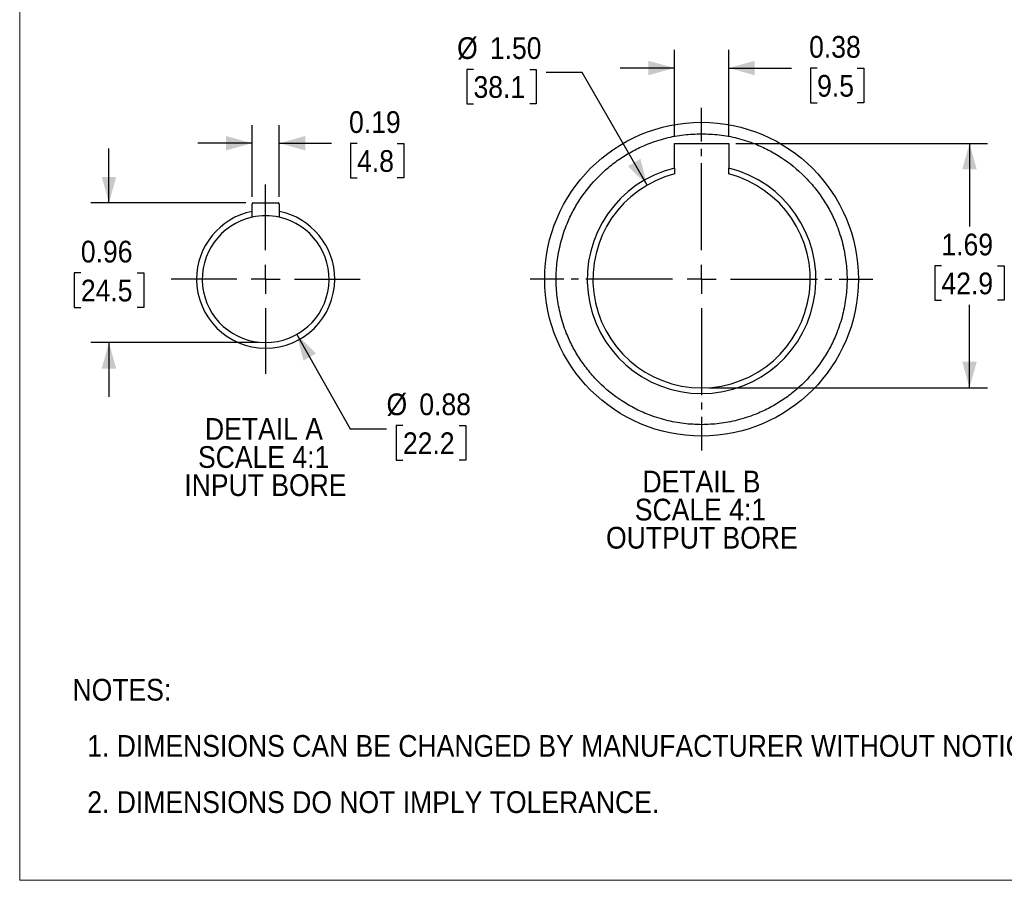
# Model space of a CAD drawing. Header units: inches. Extents: x 0 to 68, y 0 to 44.
# Tile 1 of 18: x 0 to 27.2, y 0 to 23.8. Entities that reach past the tile are written whole.
import ezdxf

# ---------------------------------------------------------------- set-up
doc = ezdxf.new("R2010")
doc.units = ezdxf.units.IN
doc.header["$LTSCALE"] = 4
doc.header["$MEASUREMENT"] = 0
doc.linetypes.add('SLD-Center', pattern=[0.75, 0.6, -0.05, 0.05, -0.05])
doc.linetypes.add('SLD-Solid', pattern=[0])
doc.layers.add('CENTER', color=40, linetype='SLD-Center')
doc.layers.add('SLD-DEFPOINTS', color=7, linetype='Continuous')
doc.layers.add('DIMENSIONS', color=140, linetype='SLD-Solid', lineweight=25)
doc.layers.add('TEXT', color=140, linetype='SLD-Solid', lineweight=25)
doc.styles.add('SLDTEXTSTYLE0', font='GOTHIC.TTF', dxfattribs={"width": 0.913})
doc.dimstyles.new('SLDDIMSTYLE10', dxfattribs={"dimtxt": 0.6, "dimasz": 0.72, "dimexe": 0, "dimexo": 0.0625, "dimgap": 0.15, "dimtad": 0, "dimtih": 1, "dimtoh": 1, "dimlfac": 0.25, "dimrnd": 1e-09, "dimdsep": 46, "dimtxsty": 'SLDTEXTSTYLE0', "dimsah": 1, "dimcen": 0.09, "dimadec": 0, "dimazin": 2, "dimtfac": 1, "dimtdec": 3, "dimtmove": 0, "dimatfit": 0, "dimfxl": 0, "dimfrac": 2, "dimtolj": 1, "dimtzin": 12, "dimarcsym": 0})
doc.dimstyles.new('SLDDIMSTYLE11', dxfattribs={"dimtxt": 0.6, "dimasz": 0.72, "dimexe": 0, "dimexo": 0.0625, "dimgap": 0.15, "dimtad": 0, "dimtih": 1, "dimtoh": 1, "dimlfac": 0.25, "dimrnd": 1e-09, "dimdsep": 46, "dimtxsty": 'SLDTEXTSTYLE0', "dimsah": 1, "dimcen": 0, "dimadec": 0, "dimazin": 2, "dimtfac": 1, "dimtofl": 0, "dimtmove": 0, "dimatfit": 3, "dimfxl": 0, "dimfrac": 2, "dimtolj": 1, "dimtzin": 12, "dimarcsym": 0})
doc.dimstyles.new('SLDDIMSTYLE12', dxfattribs={"dimtxt": 0.6, "dimasz": 0.72, "dimexe": 0, "dimexo": 0.0625, "dimgap": 0.15, "dimtad": 0, "dimtih": 1, "dimtoh": 1, "dimlfac": 0.25, "dimrnd": 1e-09, "dimzin": 12, "dimdsep": 46, "dimtxsty": 'SLDTEXTSTYLE0', "dimsah": 1, "dimcen": 0.09, "dimadec": 0, "dimazin": 3, "dimtfac": 1, "dimtdec": 3, "dimtofl": 0, "dimtmove": 0, "dimatfit": 3, "dimfxl": 0, "dimfrac": 2, "dimtolj": 1, "dimtzin": 12, "dimarcsym": 0})
doc.dimstyles.new('SLDDIMSTYLE13', dxfattribs={"dimtxt": 0.6, "dimasz": 0.72, "dimexe": 0, "dimexo": 0.0625, "dimgap": 0.15, "dimtad": 0, "dimtih": 1, "dimtoh": 1, "dimlfac": 0.25, "dimrnd": 1e-09, "dimzin": 4, "dimdsep": 46, "dimtxsty": 'SLDTEXTSTYLE0', "dimsah": 1, "dimcen": 0, "dimadec": 0, "dimazin": 1, "dimtfac": 1, "dimtofl": 0, "dimtmove": 0, "dimatfit": 3, "dimfxl": 0, "dimfrac": 2, "dimtolj": 1, "dimtzin": 12, "dimarcsym": 0})
doc.dimstyles.new('SLDDIMSTYLE9', dxfattribs={"dimtxt": 0.6, "dimasz": 0.72, "dimexe": 0, "dimexo": 0.0625, "dimgap": 0.15, "dimtad": 0, "dimtih": 1, "dimtoh": 1, "dimlfac": 0.25, "dimrnd": 1e-09, "dimdsep": 46, "dimtxsty": 'SLDTEXTSTYLE0', "dimsah": 1, "dimcen": 0.09, "dimadec": 0, "dimazin": 2, "dimtfac": 1, "dimtmove": 0, "dimatfit": 0, "dimfxl": 0, "dimfrac": 2, "dimtolj": 1, "dimtzin": 12, "dimarcsym": 0})

# ---------------------------------------------------------------- blocks, each defined once
blk = doc.blocks.new('Block2')
at = {"color": 7, "linetype": 'SLD-Solid', "lineweight": 18}
for p, q in [((0, 0), (0, 44)), ((68, 0), (0, 0))]:
    blk.add_line(p, q, dxfattribs=at)
blk = doc.blocks.new('SW_NOTE_0')
at = {"layer": 'TEXT', "color": 0, "char_height": 0.6, "attachment_point": 1, "style": 'SLDTEXTSTYLE0'}
for s, insert in [('NOTES:', (0, 0.766)), ('  1. DIMENSIONS CAN BE CHANGED BY MANUFACTURER WITHOUT NOTICE.', (0, -0.785)), ('  2. DIMENSIONS DO NOT IMPLY TOLERANCE.', (0, -2.337))]:
    blk.add_mtext(s, dxfattribs=dict(at, insert=insert))
blk = doc.blocks.new('_D_24')
at = {"layer": 'DIMENSIONS'}
for p, q in [((6.416, 18.87), (6.416, 20.849)), ((7.166, 18.87), (7.166, 20.849)), ((6.416, 20.349), (4.916, 20.349)), ((7.166, 20.349), (8.605, 20.349)), ((9.315, 20.344), (9.132, 20.344)), ((9.132, 20.344), (9.132, 19.392)), ((10.423, 20.344), (10.606, 20.344)), ((10.606, 20.344), (10.606, 19.392)), ((9.132, 19.392), (9.315, 19.392)), ((10.606, 19.392), (10.423, 19.392))]:
    blk.add_line(p, q, dxfattribs=at)
for points in [[(6.416, 20.349), (5.696, 20.549), (5.696, 20.149)], [(7.166, 20.349), (7.886, 20.149), (7.886, 20.549)]]:
    blk.add_solid(points, dxfattribs=at)
at = {"layer": 'DIMENSIONS', "char_height": 0.6, "attachment_point": 1, "style": 'SLDTEXTSTYLE0'}
for s, insert in [('0.19', (9.093, 21.233)), ('4.8', (9.315, 20.158))]:
    blk.add_mtext(s, dxfattribs=dict(at, insert=insert))
blk = doc.blocks.new('_D_25')
at = {"layer": 'DIMENSIONS'}
for p, q in [((2.465, 18.701), (2.465, 20.201)), ((6.247, 18.701), (1.965, 18.701)), ((1.689, 16.768), (1.507, 16.768)), ((1.507, 16.768), (1.507, 15.816)), ((3.241, 16.768), (3.424, 16.768)), ((3.424, 16.768), (3.424, 15.816)), ((1.507, 15.816), (1.689, 15.816)), ((3.424, 15.816), (3.241, 15.816)), ((6.591, 14.845), (1.965, 14.845)), ((2.465, 14.845), (2.465, 13.345))]:
    blk.add_line(p, q, dxfattribs=at)
for points in [[(2.465, 18.701), (2.665, 19.421), (2.265, 19.421)], [(2.465, 14.845), (2.265, 14.125), (2.665, 14.125)]]:
    blk.add_solid(points, dxfattribs=at)
at = {"layer": 'DIMENSIONS', "char_height": 0.6, "attachment_point": 1, "style": 'SLDTEXTSTYLE0'}
for s, insert in [('0.96', (1.689, 17.657)), ('24.5', (1.689, 16.582))]:
    blk.add_mtext(s, dxfattribs=dict(at, insert=insert))
blk = doc.blocks.new('_D_26')
at = {"layer": 'DIMENSIONS'}
for p, q in [((7.653, 15.072), (9.128, 12.464)), ((10.581, 12.552), (10.398, 12.552)), ((10.398, 12.552), (10.398, 11.6)), ((12.132, 12.552), (12.315, 12.552)), ((12.315, 12.552), (12.315, 11.6)), ((9.128, 12.464), (10.128, 12.464)), ((10.398, 11.6), (10.581, 11.6)), ((12.315, 11.6), (12.132, 11.6))]:
    blk.add_line(p, q, dxfattribs=at)
blk.add_solid([(7.653, 15.072), (7.833, 14.347), (8.181, 14.544)], dxfattribs=at)
at = {"layer": 'DIMENSIONS', "char_height": 0.6, "attachment_point": 1, "style": 'SLDTEXTSTYLE0'}
for s, insert in [('%%c', (10.128, 13.441)), ('0.88', (11.033, 13.441)), ('22.2', (10.581, 12.366))]:
    blk.add_mtext(s, dxfattribs=dict(at, insert=insert))
blk = doc.blocks.new('SW_NOTE_1')
at = {"layer": 'TEXT', "color": 0, "char_height": 0.6, "attachment_point": 2, "style": 'SLDTEXTSTYLE0'}
for s, insert in [('DETAIL A', (1.613, 0.766)), ('SCALE 4:1', (1.604, -0.009)), ('INPUT BORE', (1.653, -0.785))]:
    blk.add_mtext(s, dxfattribs=dict(at, insert=insert))
blk = doc.blocks.new('SW_CENTERMARKSYMBOL_9')
at = {"layer": 'CENTER', "color": 0}
for p, q in [((0, 0.8), (0, 2.611)), ((0, 0), (0, 0.4)), ((-0.8, 0), (-2.611, 0)), ((0, 0), (-0.4, 0)), ((0, 0), (0, -0.4)), ((0, 0), (0.4, 0)), ((0.8, 0), (2.611, 0)), ((0, -0.8), (0, -2.611))]:
    blk.add_line(p, q, dxfattribs=at)
blk = doc.blocks.new('_D_27')
at = {"layer": 'DIMENSIONS'}
for p, q in [((18.076, 20.545), (18.076, 22.925)), ((19.576, 20.545), (19.576, 22.925)), ((18.076, 22.425), (16.576, 22.425)), ((19.576, 22.425), (21.307, 22.425)), ((22.016, 22.42), (21.834, 22.42)), ((21.834, 22.42), (21.834, 21.468)), ((23.125, 22.42), (23.307, 22.42)), ((23.307, 22.42), (23.307, 21.468)), ((21.834, 21.468), (22.016, 21.468)), ((23.307, 21.468), (23.125, 21.468))]:
    blk.add_line(p, q, dxfattribs=at)
for points in [[(18.076, 22.425), (17.356, 22.625), (17.356, 22.225)], [(19.576, 22.425), (20.296, 22.225), (20.296, 22.625)]]:
    blk.add_solid(points, dxfattribs=at)
at = {"layer": 'DIMENSIONS', "char_height": 0.6, "attachment_point": 1, "style": 'SLDTEXTSTYLE0'}
for s, insert in [('0.38', (21.795, 23.309)), ('9.5', (22.016, 22.234))]:
    blk.add_mtext(s, dxfattribs=dict(at, insert=insert))
blk = doc.blocks.new('_D_28')
at = {"layer": 'DIMENSIONS'}
for p, q in [((19.776, 20.345), (26.723, 20.345)), ((26.223, 20.345), (26.223, 18.049)), ((25.448, 16.965), (25.265, 16.965)), ((25.265, 16.965), (25.265, 16.013)), ((26.999, 16.965), (27.182, 16.965)), ((27.182, 16.965), (27.182, 16.013)), ((25.265, 16.013), (25.448, 16.013)), ((26.223, 13.595), (26.223, 15.891)), ((27.182, 16.013), (26.999, 16.013)), ((19.026, 13.595), (26.723, 13.595))]:
    blk.add_line(p, q, dxfattribs=at)
for points in [[(26.223, 20.345), (26.023, 19.625), (26.423, 19.625)], [(26.223, 13.595), (26.423, 14.315), (26.023, 14.315)]]:
    blk.add_solid(points, dxfattribs=at)
at = {"layer": 'DIMENSIONS', "char_height": 0.6, "attachment_point": 1, "style": 'SLDTEXTSTYLE0'}
for s, insert in [('1.69', (25.448, 17.853)), ('42.9', (25.448, 16.779))]:
    blk.add_mtext(s, dxfattribs=dict(at, insert=insert))
blk = doc.blocks.new('_D_29')
at = {"layer": 'DIMENSIONS'}
for p, q in [((12.529, 22.387), (12.346, 22.387)), ((12.346, 22.387), (12.346, 21.435)), ((14.08, 22.387), (14.263, 22.387)), ((14.263, 22.387), (14.263, 21.435)), ((15.533, 22.299), (14.533, 22.299)), ((17.326, 19.193), (15.533, 22.299)), ((12.346, 21.435), (12.529, 21.435)), ((14.263, 21.435), (14.08, 21.435))]:
    blk.add_line(p, q, dxfattribs=at)
blk.add_solid([(17.326, 19.193), (17.139, 19.916), (16.793, 19.716)], dxfattribs=at)
at = {"layer": 'DIMENSIONS', "char_height": 0.6, "attachment_point": 1, "style": 'SLDTEXTSTYLE0'}
for s, insert in [('%%c', (12.076, 23.276)), ('1.50', (12.981, 23.276)), ('38.1', (12.529, 22.201))]:
    blk.add_mtext(s, dxfattribs=dict(at, insert=insert))
blk = doc.blocks.new('SW_NOTE_2')
at = {"layer": 'TEXT', "color": 0, "char_height": 0.6, "attachment_point": 2, "style": 'SLDTEXTSTYLE0'}
for s, insert in [('DETAIL B', (1.566, 0.766)), ('SCALE 4:1', (1.538, -0.009)), ('OUTPUT BORE', (1.577, -0.785))]:
    blk.add_mtext(s, dxfattribs=dict(at, insert=insert))
blk = doc.blocks.new('SW_CENTERMARKSYMBOL_10')
at = {"layer": 'CENTER', "color": 0}
for p, q in [((0, 0.8), (0, 4.731)), ((0, 0), (0, 0.4)), ((-0.8, 0), (-4.731, 0)), ((0, 0), (-0.4, 0)), ((0, 0), (0, -0.4)), ((0, 0), (0.4, 0)), ((0.8, 0), (4.731, 0)), ((0, -0.8), (0, -4.731))]:
    blk.add_line(p, q, dxfattribs=at)

msp = doc.modelspace()

# ---------------------------------------------------------------- linework, layer by layer
for p, q in [((18.076, 20.345), (19.576, 20.345)), ((18.076, 19.662), (18.076, 20.345)), ((19.576, 20.345), (19.576, 19.662)), ((18.076, 19.662), (18.076, 19.499)), ((19.576, 19.499), (19.576, 19.662)), ((6.416, 18.465), (6.416, 18.67)), ((6.447, 18.701), (7.134, 18.701)), ((7.166, 18.67), (7.166, 18.465)), ((6.416, 18.304), (6.416, 18.465)), ((7.166, 18.465), (7.166, 18.304))]:
    msp.add_line(p, q)
msp.add_circle((18.826, 16.595), 4.331)
for centre, radius, start, end in [((18.826, 16.595), 3.157, 103.7409, 270), ((18.826, 16.595), 3.157, 270, 76.2591), ((18.826, 16.595), 3, 104.4775, 75.5225), ((6.447, 18.67), 0.0315, 89.9998, 180.0001), ((7.134, 18.67), 0.0315, 359.9999, 90.0002), ((6.791, 16.595), 1.907, 101.3379, 180), ((6.791, 16.595), 1.75, 102.3736, 77.6264), ((6.791, 16.595), 1.75, 77.6263, 102.3737), ((6.791, 16.595), 1.907, 0, 78.6621), ((6.791, 16.595), 1.907, 180, 0)]:
    msp.add_arc(centre, radius, start, end)
for points in [[(18.826, 12.579), (18.663, 12.585), (18.331, 12.596), (17.834, 12.693), (17.38, 12.839), (16.976, 13.023), (16.503, 13.299), (16.074, 13.648), (15.704, 14.058), (15.461, 14.391), (15.254, 14.744), (15.07, 15.148), (14.923, 15.603), (14.831, 16.1), (14.8, 16.595), (14.831, 17.089), (14.923, 17.586), (15.07, 18.041), (15.254, 18.445), (15.53, 18.917), (15.879, 19.347), (16.29, 19.717), (16.622, 19.96), (16.976, 20.166), (17.38, 20.351), (17.834, 20.497), (18.331, 20.593), (18.663, 20.605), (18.826, 20.61)], [(18.826, 20.61), (18.989, 20.605), (19.321, 20.593), (19.818, 20.497), (20.272, 20.351), (20.677, 20.166), (21.149, 19.891), (21.578, 19.542), (21.949, 19.131), (22.192, 18.798), (22.398, 18.445), (22.582, 18.041), (22.729, 17.586), (22.822, 17.089), (22.852, 16.595), (22.822, 16.1), (22.729, 15.603), (22.582, 15.148), (22.398, 14.744), (22.122, 14.272), (21.773, 13.842), (21.363, 13.472), (21.03, 13.229), (20.677, 13.023), (20.272, 12.839), (19.818, 12.693), (19.321, 12.596), (18.989, 12.585), (18.826, 12.579)]]:
    msp.add_open_spline(points, degree=3, knots=[0, 0, 0, 0, 0.03882, 0.078844, 0.119997, 0.152163, 0.184336, 0.249956, 0.282807, 0.315664, 0.34783, 0.380003, 0.42115, 0.461175, 0.5, 0.538819, 0.578844, 0.619997, 0.652163, 0.684336, 0.749956, 0.782807, 0.815664, 0.84783, 0.880003, 0.92115, 0.961177, 1, 1, 1, 1])

# ---------------------------------------------------------------- block references
at = {"layer": 'CENTER'}
for name, p in [('SW_CENTERMARKSYMBOL_10', (18.826, 16.595)), ('SW_CENTERMARKSYMBOL_9', (6.791, 16.595))]:
    msp.add_blockref(name, p, dxfattribs=at)
at = {"layer": 'SLD-DEFPOINTS'}
msp.add_blockref('Block2', (0, 0), dxfattribs=at)
at = {"layer": 'TEXT'}
for name, p in [('SW_NOTE_1', (5.131, 11.995)), ('SW_NOTE_2', (17.257, 10.543)), ('SW_NOTE_0', (1.458, 4.795))]:
    msp.add_blockref(name, p, dxfattribs=at)

# ---------------------------------------------------------------- dimensions: what is measured, and where the dimension line sits
at = {"layer": 'DIMENSIONS'}
for p1, p2, dimstyle, picture, middle in [((20.326, 13.997), (17.326, 19.193), 'SLDDIMSTYLE13', '_D_29', (13.304, 22.299)), ((5.9287, 18.1177), (7.6525, 15.0717), 'SLDDIMSTYLE11', '_D_26', (11.3566, 12.4639))]:
    dim = msp.add_diameter_dim_2p(p1=p1, p2=p2, dimstyle=dimstyle, dxfattribs=at)
    dim.commit()
    dim.dimension.update_dxf_attribs({"geometry": picture, "text_midpoint": middle, "dimtype": 163})
for base, p1, p2, angle, dimstyle, picture, middle in [((18.076126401, 22.424923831), (19.576126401, 20.344670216), (18.076126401, 20.344670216), 0, 'SLDDIMSTYLE9', '_D_27', (22.570517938, 22.424923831)), ((6.416, 20.349), (7.166, 18.67), (6.416, 18.67), 0, 'SLDDIMSTYLE9', '_D_24', (9.869, 20.349)), ((2.465, 14.845), (6.447, 18.701), (6.791, 14.845), 90, 'SLDDIMSTYLE10', '_D_25', (2.465, 16.773)), ((26.223, 13.595), (19.576, 20.345), (18.826, 13.595), 90, 'SLDDIMSTYLE12', '_D_28', (26.223, 16.97))]:
    dim = msp.add_linear_dim(base=base, p1=p1, p2=p2, angle=angle, dimstyle=dimstyle, dxfattribs=at)
    dim.commit()
    dim.dimension.update_dxf_attribs({"geometry": picture, "text_midpoint": middle, "dimtype": 160})

doc.saveas('drawing.dxf')
